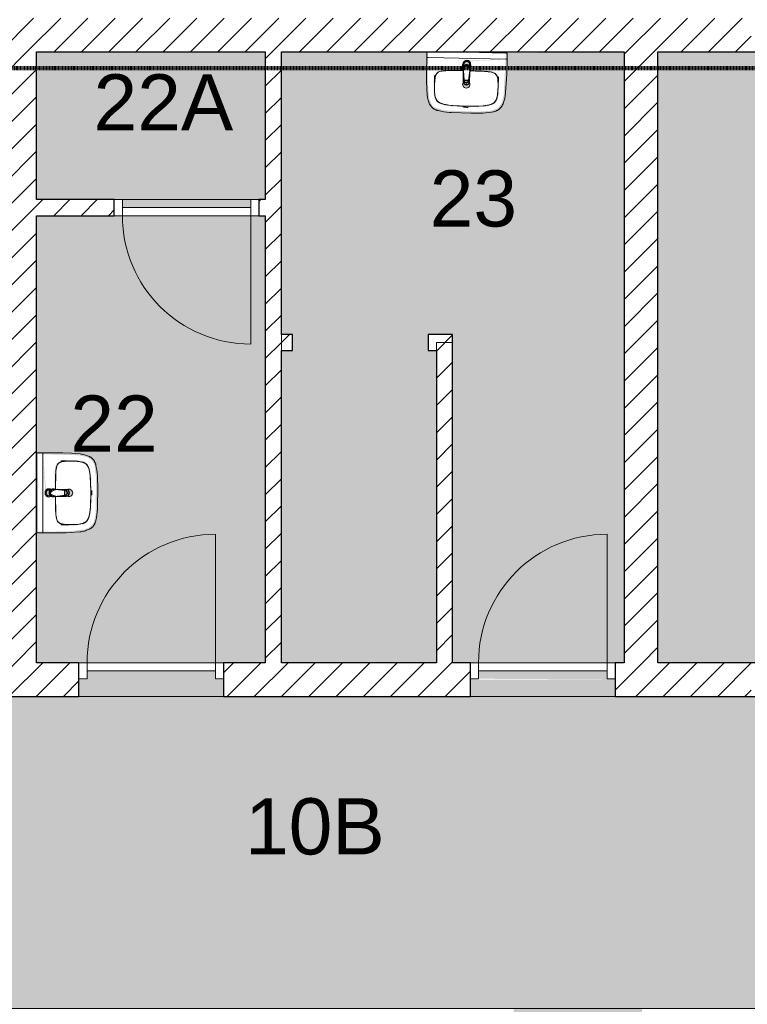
# Model space of a CAD drawing. Header units: millimetres. Extents: x 16156 to 109545, y -1019 to 113498.
# Tile 11 of 50: x 40079 to 44609, y 53198 to 59332. Entities that reach past the tile are written whole.
import ezdxf

# ---------------------------------------------------------------- set-up
doc = ezdxf.new("R2010")
doc.units = ezdxf.units.MM
doc.linetypes.add('Afbreeklijn', pattern=[9, 5, -2, 0, -2])
for name, color, linetype, lineweight in [('A--A2__Ruwbouw', 8, 'Continuous', 15), ('A--AR9__AlgVoorz', 1, 'Continuous', 9), ('A--L$01A__Algemeen', 7, 'Continuous', 9), ('A--L22__Binnenwanden', 2, 'Continuous', 9), ('A--L3__Afbouw', 2, 'Continuous', 9), ('A--L74__VasteSanitaireVoorz', 1, 'Continuous', 9), ('A--LD30__DetailPenMiddel', 3, 'Continuous', 9), ('A--LR9__AlgVoorz', 7, 'Continuous', 9), ('A--TR9__AlgVoorz', 1, 'Continuous', 13)]:
    doc.layers.add(name, color=color, linetype=linetype, lineweight=lineweight)
doc.styles.add('Arial', font='arial.ttf', dxfattribs={"height": 350})
pattern_1 = [(45, (0, 0), (-84.85281, 84.85281), [])]

# ---------------------------------------------------------------- blocks, each defined once
blk = doc.blocks.new('32_DO_WB_vo deur enkel2 - vo 2-2241153-DO-Begane grond - Nieuwe situatie - Brandcompartimentering')
at = {"layer": 'A--L$01A__Algemeen'}
blk.add_line((520, 105), (520, 905), dxfattribs=at)
blk.add_arc((520, 105), 800, 90, 180, dxfattribs=at)
at = {"layer": 'A--L3__Afbouw'}
for p, q in [((-280, 105), (-330, 105)), ((-330, 105), (-330, 5)), ((520, 105), (-280, 105)), ((-280, 105), (-280, 55)), ((-280, 5), (-280, 105)), ((520, 55), (520, 105)), ((570, 105), (520, 105)), ((520, 105), (520, 5)), ((570, 5), (570, 105)), ((-330, 5), (-280, 5)), ((-280, 55), (520, 55)), ((520, 5), (570, 5))]:
    blk.add_line(p, q, dxfattribs=at)
blk = doc.blocks.new('32_DO_WB_vo deur enkel2 - vo 2-V4-DO-Begane grond - Nieuwe situatie - Brandcompartimentering')
at = {"layer": 'A--L$01A__Algemeen'}
blk.add_line((520, 105), (520, 905), dxfattribs=at)
blk.add_arc((520, 105), 800, 90, 180, dxfattribs=at)
at = {"layer": 'A--L3__Afbouw'}
for p, q in [((-280, 105), (-330, 105)), ((-330, 105), (-330, 5)), ((520, 105), (-280, 105)), ((-280, 105), (-280, 55)), ((-280, 5), (-280, 105)), ((520, 55), (520, 105)), ((570, 105), (520, 105)), ((520, 105), (520, 5)), ((570, 5), (570, 105)), ((-330, 5), (-280, 5)), ((-280, 55), (520, 55)), ((520, 5), (570, 5))]:
    blk.add_line(p, q, dxfattribs=at)
blk = doc.blocks.new('32_DO_WB_vo deur enkel2 - vo 2-V2-DO-Begane grond - Nieuwe situatie - Brandcompartimentering')
at = {"layer": 'A--L$01A__Algemeen'}
blk.add_line((520, -50), (520, -850), dxfattribs=at)
blk.add_arc((520, -50), 800, 180, 270, dxfattribs=at)
at = {"layer": 'A--L3__Afbouw'}
for p, q in [((-330, -50), (-330, 50)), ((-330, 50), (-280, 50)), ((-280, 50), (-280, -50)), ((-280, 0), (520, 0)), ((-280, -50), (-280, 0)), ((520, -50), (520, 50)), ((520, 50), (570, 50)), ((520, 0), (520, -50)), ((570, 50), (570, -50)), ((-280, -50), (-330, -50)), ((520, -50), (-280, -50)), ((570, -50), (520, -50))]:
    blk.add_line(p, q, dxfattribs=at)
blk = doc.blocks.new('74_PF_wastafel 50x38_sphinx300_un - 74_PF_wastafel 50x38_sphinx300_un-V13-DO-Begane grond - Nieuwe situatie - Brandcompartimentering')
at = {"layer": 'A--L74__VasteSanitaireVoorz'}
for p, q in [((242.8, 0), (247.2, 0)), ((247.2, 0), (250, 0)), ((-250, 0), (-250, -37.5)), ((-242, 0), (-250, 0)), ((-250, 0), (-247.2, 0)), ((-250, -37.5), (-250, -129)), ((-250, -37.5), (-241, -37.5)), ((-250, -37.5), (-242, -37.5)), ((-247.2, 0), (-242.8, 0)), ((242, 0), (-242, 0)), ((-242, -37.5), (242, -37.5)), ((250, 0), (242, 0)), ((242, -37.5), (250, -37.5)), ((250, -37.5), (250, 0)), ((250, -129), (250, -37.5)), ((-124.1, -117.2), (-20.7, -115.6)), ((21.7, -115.1), (124.1, -117.2))]:
    blk.add_line(p, q, dxfattribs=at)
at = {"layer": 'A--L74__VasteSanitaireVoorz', "lineweight": 25}
for p, q in [((-21, -99.7), (-23.8, -77.6)), ((-23, -98.5), (-23, -107.4)), ((-23, -98.5), (-21.6, -106)), ((-20, -98.6), (-23, -98.5)), ((-21.8, -114.8), (-15.5, -173.4)), ((-20.7, -113.1), (-21, -99.6)), ((-20.8, -101.2), (-20.6, -113)), ((15.5, -173.4), (21.8, -114.8)), ((23, -98.5), (20, -98.6)), ((21, -99.6), (20.6, -114.9)), ((20.6, -114.9), (20.8, -101.2)), ((23.8, -77.6), (21, -99.7)), ((23, -107.4), (23, -98.5)), ((-20.5, -126.4), (-19.8, -183.7)), ((-15.3, -173.4), (0, -173.4)), ((-15.2, -173.4), (15.2, -173.4)), ((0, -173.4), (15.3, -173.4)), ((19.7, -183.7), (20.4, -126.7))]:
    blk.add_line(p, q, dxfattribs=at)
at = {"layer": 'A--L74__VasteSanitaireVoorz', "flags": 128}
for points in [[(250, -37.5), (249.7, -37.5), (248.8, -37.5), (247.4, -37.5), (245.5, -37.5), (243.3, -37.5), (241, -37.5)], [(-167.2, -123.7), (-159.8, -121.9), (-152.4, -120.3), (-145, -119.1), (-137.5, -118.1), (-129.9, -117.5), (-124.1, -117.2)], [(124.1, -117.2), (131.7, -117.6), (139.2, -118.3), (146.7, -119.4), (154.2, -120.7), (161.6, -122.3), (167.2, -123.7)], [(-250, -129), (-248.9, -182.6), (-245.7, -236.1), (-242.7, -269.1)], [(-197.2, -187.1), (-196.5, -177.3), (-195.4, -167.6), (-193.9, -157.9), (-193, -153.2)], [(-193, -153.2), (-192.7, -151.6), (-192.3, -150.1), (-191.8, -148.6), (-191.3, -147.1), (-190.7, -145.6), (-190.1, -144.1), (-189.4, -142.7), (-188.6, -141.3), (-187.8, -139.9), (-187, -138.6), (-186.1, -137.3), (-185.1, -136), (-184.1, -134.8), (-183, -133.6), (-181.9, -132.5), (-180.8, -131.4), (-179.6, -130.3), (-178.3, -129.3), (-177.1, -128.5)], [(177.1, -128.5), (178.4, -129.4), (179.6, -130.4), (180.8, -131.5), (182, -132.6), (183.1, -133.7), (184.2, -134.9), (185.2, -136.1), (186.1, -137.4), (187, -138.7), (187.9, -140), (188.7, -141.4), (189.4, -142.8), (190.1, -144.2), (190.8, -145.7), (191.3, -147.2), (191.9, -148.7), (192.3, -150.2), (192.7, -151.8), (193, -153.2)], [(193, -153.2), (194.7, -162.8), (196, -172.5), (196.9, -182.3), (197.2, -187.1)], [(242.7, -269.1), (247.2, -215.7), (249.6, -162.1), (250, -129)], [(-197.2, -242.1), (-197.9, -221.1), (-197.7, -200.1), (-197.2, -187.1)], [(-191.5, -282.5), (-193.4, -273.3), (-195, -264.1), (-196.2, -254.8), (-197, -245.4), (-197.2, -242.1)], [(197.2, -242.1), (196.5, -251.4), (195.4, -260.7), (194, -270), (192.2, -279.2), (191.5, -282.5)], [(197.2, -187.1), (197.9, -208), (197.7, -229), (197.2, -242.1)], [(-242.7, -269.1), (-241.8, -276), (-240.7, -282.8), (-239.3, -289.5), (-237.6, -296.2), (-235.7, -302.8), (-233.4, -309.4), (-231, -315.8), (-228.3, -322.2), (-225.6, -327.8)], [(-157.2, -320.6), (-159.2, -319.8), (-161.1, -319), (-163.1, -318.1), (-164.9, -317.2), (-166.8, -316.1), (-168.6, -315), (-170.3, -313.9), (-172, -312.6), (-173.7, -311.3), (-175.3, -309.9), (-176.8, -308.5), (-178.3, -307), (-179.8, -305.4), (-181.1, -303.8), (-182.4, -302.1), (-183.6, -300.4), (-184.8, -298.6), (-185.9, -296.8), (-186.9, -295), (-187.8, -293.1), (-188.7, -291.1), (-189.5, -289.2), (-190.2, -287.2), (-190.8, -285.2), (-191.3, -283.1), (-191.5, -282.5)], [(191.5, -282.5), (191, -284.5), (190.4, -286.6), (189.7, -288.6), (188.9, -290.5), (188.1, -292.5), (187.2, -294.4), (186.2, -296.2), (185.1, -298.1), (184, -299.9), (182.8, -301.6), (181.5, -303.3), (180.2, -304.9), (178.8, -306.5), (177.3, -308), (175.8, -309.5), (174.2, -310.9), (172.6, -312.2), (170.9, -313.5), (169.1, -314.7), (167.3, -315.8), (165.5, -316.9), (163.6, -317.8), (161.7, -318.8), (159.8, -319.6), (157.8, -320.3), (157.2, -320.6)], [(225.6, -327.8), (228.5, -321.6), (231.2, -315.2), (233.7, -308.8), (235.8, -302.2), (237.8, -295.6), (239.4, -288.9), (240.8, -282.1), (241.9, -275.3), (242.7, -269.1)], [(-225.6, -327.8), (-224.3, -330.3), (-222.9, -332.7), (-221.5, -335), (-219.9, -337.3), (-218.3, -339.5), (-216.5, -341.6), (-214.7, -343.7), (-212.8, -345.7), (-210.8, -347.6), (-208.8, -349.5), (-206.8, -351.1)], [(-206.8, -351.1), (-204.1, -353.1), (-201.4, -355.1), (-198.5, -356.9), (-195.6, -358.6), (-192.6, -360.2), (-189.6, -361.7), (-186.5, -363.1), (-183.3, -364.3), (-180.1, -365.4), (-176.9, -366.4), (-173.6, -367.3), (-172.1, -367.6)], [(-172.1, -367.6), (-154.6, -371.1), (-137, -373.8), (-119.3, -375.9), (-101.5, -377.2), (-90, -377.7)], [(-106.8, -331.3), (-115.2, -330.4), (-123.6, -329.1), (-131.9, -327.5), (-140.1, -325.6), (-148.3, -323.4), (-156.3, -320.8), (-157.2, -320.6)], [(106.8, -331.3), (57.9, -334.6), (8.9, -335.9), (-40, -335.3), (-89, -332.7), (-106.8, -331.3)], [(90, -377.7), (107.8, -376.8), (125.6, -375.2), (143.2, -372.9), (160.8, -369.9), (172.1, -367.6)], [(157.2, -320.6), (149.1, -323.2), (141, -325.4), (132.8, -327.4), (124.5, -329), (116.1, -330.2), (107.7, -331.2), (106.8, -331.3)], [(172.1, -367.6), (175.4, -366.8), (178.6, -365.9), (181.9, -364.8), (185, -363.7), (188.2, -362.4), (191.2, -360.9), (194.2, -359.4), (197.2, -357.7), (200.1, -355.9), (202.9, -354), (205.6, -352), (206.8, -351.1)], [(206.8, -351.1), (209, -349.3), (211, -347.5), (213, -345.5), (214.9, -343.5), (216.7, -341.5), (218.4, -339.3), (220, -337.1), (221.6, -334.8), (223.1, -332.5), (224.4, -330.1), (225.6, -327.8)], [(-90, -377.7), (32.9, -378.8), (90, -377.7)]]:
    blk.add_lwpolyline(points, dxfattribs=at)
at = {"layer": 'A--L74__VasteSanitaireVoorz', "lineweight": 25, "flags": 128}
for points in [[(-21.7, -114.9), (-18.5, -144.2), (-15.2, -173.4)], [(-19.6, -103.8), (-19.3, -104.6), (-19, -105.3), (-18.6, -106.1)], [(15.2, -173.4), (18.5, -144.2), (21.7, -114.9)], [(17.5, -112.5), (21.6, -106), (23, -98.5)], [(17.7, -107.9), (18.1, -107.2), (18.5, -106.4), (18.8, -105.7), (19.1, -104.9), (19.4, -104.1), (19.6, -103.8)], [(-15.5, -173.4), (-15.5, -174.1), (-15.5, -174.7), (-15.4, -175.3), (-15.3, -175.9), (-15.2, -176.5), (-15.1, -177.1), (-14.9, -177.7), (-14.8, -178.3), (-14.5, -178.9), (-14.3, -179.5), (-14.1, -180.1), (-13.8, -180.6), (-13.5, -181.2), (-13.2, -181.7), (-12.8, -182.2), (-12.5, -182.7), (-12.1, -183.2), (-11.7, -183.7), (-11.3, -184.1), (-10.8, -184.6), (-10.4, -185), (-9.9, -185.4), (-9.4, -185.8), (-8.9, -186.2), (-8.4, -186.5), (-7.9, -186.8), (-7.3, -187.1), (-6.8, -187.4), (-6.2, -187.7), (-5.6, -187.9), (-5, -188.1), (-4.5, -188.3), (-3.9, -188.5), (-3.3, -188.6), (-2.6, -188.8), (-2, -188.8), (-1.4, -188.9), (-0.8, -189), (-0.2, -189), (0.5, -189), (1.1, -188.9), (1.7, -188.9), (2.3, -188.8), (2.9, -188.7), (3.5, -188.6), (4.1, -188.4), (4.7, -188.2), (5.3, -188), (5.9, -187.8), (6.5, -187.6), (7, -187.3), (7.6, -187), (8.1, -186.7), (8.6, -186.4), (9.1, -186), (9.6, -185.6), (10.1, -185.2), (10.6, -184.8), (11, -184.4), (11.5, -183.9), (11.9, -183.5), (12.3, -183), (12.6, -182.5), (13, -182), (13.3, -181.4), (13.6, -180.9), (13.9, -180.4), (14.2, -179.8), (14.4, -179.2), (14.6, -178.6), (14.8, -178.1), (15, -177.5), (15.2, -176.9), (15.3, -176.2), (15.4, -175.6), (15.5, -175), (15.5, -174.4), (15.5, -173.8), (15.5, -173.4)]]:
    blk.add_lwpolyline(points, dxfattribs=at)
at = {"layer": 'A--L74__VasteSanitaireVoorz', "lineweight": 25}
for start, end in [(0, 180), (180, 243.63718), (288, 0)]:
    blk.add_arc((0, -74.6), 24, start, end, dxfattribs=at)
at = {"layer": 'A--L74__VasteSanitaireVoorz'}
for centre, radius, start, end in [((0, -75), 17.5, 0, 180), ((0, -75), 17.5, 75, 105), ((-117.5, -306.2), 189.1, 92.01283, 105.2254), ((0, -3649.7), 3534.7, 90.34124, 92.01283), ((0, -75), 17.5, 180, 240), ((0, -75), 17.5, 285, 0), ((0, -75), 17.5, 285, 300), ((0, -3649.7), 3534.7, 87.98717, 89.64849), ((117.5, -306.2), 189.1, 74.7746, 87.98717), ((1090.6, -129), 1290.6, 180.891, 183), ((47.1, -199.9), 244.6, 169.00208, 176.99792), ((-154, -160.8), 39.8, 125.61769, 169.00208), ((-159, -153.8), 31.2, 105.2254, 125.61769), ((159, -153.8), 31.2, 54.38231, 74.7746), ((154, -160.8), 39.8, 10.99792, 54.38231), ((-47.1, -199.9), 244.6, 3.00208, 10.99792), ((-1090.6, -129), 1290.6, 357, 359.109), ((327.2, -214.6), 525.1, 176.99792, 183.00208), ((36.8, -229.8), 234.3, 183.00208, 192.99792), ((0, -200), 23, 150, 180), ((0, -200), 23, 180, 0), ((0, -200), 23, 360, 30), ((-36.8, -229.8), 234.3, 347.00208, 356.99792), ((-327.2, -214.6), 525.1, 356.99792, 3.00208), ((-140, -270.6), 52.8, 192.99792, 251.00208), ((-71, -251.1), 122.6, 198.24592, 206.41692), ((-163.9, -297.2), 18.9, 206.41692, 231.42615), ((140, -270.6), 52.8, 288.99792, 347.00208), ((163.9, -297.2), 18.9, 308.57385, 333.58308), ((71, -251.1), 122.6, 333.58308, 341.75408), ((-88.4, -120.6), 211.5, 251.00208, 264.99792), ((0, 889), 1224.9, 264.99792, 275.00208), ((0, 2695.4), 3038.4, 269.72194, 270.27806), ((88.4, -120.6), 211.5, 275.00208, 288.99792)]:
    blk.add_arc(centre, radius, start, end, dxfattribs=at)
at = {"layer": 'A--L74__VasteSanitaireVoorz', "lineweight": 25}
for centre, major_axis, ratio, start_param, end_param in [((0, -97.9), (20.5, 0), 0.967332, 1.570796, 3.665191), ((0, -99.6), (20.1, 0), 0.870402, 1.570796, 3.08442), ((0, -98.5), (20, 0), 0.97026, 3.144451, 3.592433), ((0, -97.9), (20.5, 0), 0.967332, 5.759587, 7.853982), ((0, -99.6), (20.1, 0), 0.870402, 0.057173, 1.570796), ((0, -98.5), (20, 0), 0.97026, 5.832345, 6.280327), ((0, -183.7), (19.7, 0), 0.967332, 3.141593, 6.283185), ((0, -186.6), (11.5, 0), 0.973197, 4.45059, 4.974188)]:
    blk.add_ellipse(centre, major_axis=major_axis, ratio=ratio, start_param=start_param, end_param=end_param, dxfattribs=at)
for points, knots in [([(23, -98.5), (23, -95.5), (21.9, -91.3), (18.8, -86.9), (16.7, -84.7), (14.8, -83.2), (12.8, -81.9), (10, -80.4), (5.9, -79.1), (1.9, -78.5), (-1.5, -78.6), (-4.5, -78.9), (-7.9, -79.7), (-11.6, -81.1), (-14.8, -83.2), (-17.7, -85.6), (-20, -88.5), (-21.7, -91.7), (-22.7, -95), (-23, -97.3), (-23, -98.5)], [-1, -1, -1, -1, -0.861111, -0.791667, -0.756944, -0.722222, -0.6875, -0.652778, -0.583333, -0.513889, -0.479167, -0.444444, -0.388889, -0.333333, -0.277778, -0.222222, -0.166667, -0.111111, -0.055556, 0, 0, 0, 0]), ([(-23, -107.4), (-23, -104), (-21.9, -99.2), (-18.8, -94), (-16.6, -91.6), (-14.8, -89.9), (-12.8, -88.3), (-9.9, -86.7), (-5.9, -85.2), (-1.9, -84.5), (1.5, -84.6), (4.5, -84.9), (7.9, -85.8), (11.5, -87.5), (14.8, -89.8), (17.7, -92.6), (20, -95.9), (21.7, -99.6), (22.7, -103.3), (23, -106), (23, -107.4)], [-1, -1, -1, -1, -0.861111, -0.791667, -0.756944, -0.722222, -0.6875, -0.652778, -0.583333, -0.513889, -0.479167, -0.444444, -0.388889, -0.333333, -0.277778, -0.222222, -0.166667, -0.111111, -0.055556, 0, 0, 0, 0]), ([(-21.2, -97.3), (-21.1, -94.2), (-20.1, -90), (-17.2, -85.6), (-15.2, -83.5), (-13.5, -82), (-11.6, -80.7), (-9, -79.3), (-5.4, -78), (-1.7, -77.4), (1.4, -77.5), (4.1, -77.7), (7.2, -78.5), (10.5, -80), (13.5, -81.9), (16.1, -84.3), (18.3, -87.2), (19.9, -90.4), (20.9, -93.7), (21.1, -96), (21.2, -97.3)], [-1, -1, -1, -1, -0.861111, -0.791667, -0.756944, -0.722222, -0.6875, -0.652778, -0.583333, -0.513889, -0.479167, -0.444444, -0.388889, -0.333333, -0.277778, -0.222222, -0.166667, -0.111111, -0.055556, 0, 0, 0, 0]), ([(-18.6, -103.3), (-18.7, -103.1), (-19.1, -102.7), (-19.5, -102.1), (-19.8, -101.5), (-20.1, -101), (-20.4, -100.5), (-20.6, -100), (-20.8, -99.6), (-20.9, -99.5)], [0.7142857, 0.7142857, 0.7142857, 0.7142857, 0.75, 0.7857143, 0.8214286, 0.8571429, 0.8928571, 0.9285714, 1, 1, 1, 1]), ([(20.8, -99.5), (20.8, -99.7), (20.6, -100), (20.4, -100.5), (20.1, -101), (19.8, -101.5), (19.5, -102.1), (19.1, -102.7), (18.8, -103.1), (18.5, -103.5), (18.1, -104), (17.4, -104.7), (16.7, -105.3), (16.3, -105.7)], [0, 0, 0, 0, 0.0714286, 0.1071429, 0.1428571, 0.1785714, 0.2142857, 0.25, 0.2678571, 0.2857143, 0.3214286, 0.3571429, 0.4285714, 0.4285714, 0.4285714, 0.4285714]), ([(15.3, -173.4), (15.3, -175.8), (14.6, -179), (12.6, -182.5), (11.1, -184.1), (9.9, -185.3), (8.5, -186.3), (6.7, -187.5), (4, -188.5), (0.7, -189), (-2.5, -188.8), (-5.3, -188), (-7.7, -186.9), (-9.9, -185.3), (-11.8, -183.4), (-13.4, -181.2), (-14.5, -178.7), (-15.1, -176.2), (-15.3, -174.4), (-15.3, -173.4)], [-1, -1, -1, -1, -0.861111, -0.791667, -0.756944, -0.722222, -0.6875, -0.652778, -0.583333, -0.513889, -0.444444, -0.388889, -0.333333, -0.277778, -0.222222, -0.166667, -0.111111, -0.055556, 0, 0, 0, 0])]:
    blk.add_open_spline(points, degree=3, knots=knots, dxfattribs=at)
for points in [[(-21.7, -114.9), (-22.2, -113.7), (-22.8, -111.2), (-23, -108.7), (-23, -107.4)], [(-20.8, -101.2), (-20.9, -100.5), (-21.1, -99.2), (-21.2, -97.9), (-21.2, -97.3)], [(-20.9, -99.5), (-21, -99.3), (-21, -99.4), (-20.9, -100.4), (-20.8, -101.2)], [(21.2, -97.3), (21.2, -97.9), (21.1, -99.2), (20.9, -100.5), (20.8, -101.2)], [(20.8, -101.2), (20.9, -100.5), (21, -99.5), (21, -99.3), (20.8, -99.5)], [(23, -107.4), (23, -108.7), (22.8, -111.2), (22.2, -113.7), (21.7, -114.9)]]:
    blk.add_open_spline(points, degree=3, dxfattribs=at)
at = {"layer": 'A--L74__VasteSanitaireVoorz'}
for points in [[(76, -115.8), (76, -115.8), (75.5, -115.8), (73.6, -115.8), (70.6, -115.7), (66.9, -115.6), (63.1, -115.6), (59.4, -115.5), (56.4, -115.5), (54.5, -115.4), (54, -115.4), (54, -115.4)], [(54, -115.4), (54, -115.4), (54.5, -115.4), (56.4, -115.5), (59.4, -115.5), (63.1, -115.6), (66.9, -115.6), (70.6, -115.7), (73.6, -115.8), (75.5, -115.8), (76, -115.8), (76, -115.8)]]:
    blk.add_open_spline(points, degree=3, dxfattribs=at)
blk = doc.blocks.new('74_PF_wastafel 50x38_sphinx300_un - 74_PF_wastafel 50x38_sphinx300_un-V14-DO-Begane grond - Nieuwe situatie - Brandcompartimentering')
at = {"layer": 'A--L74__VasteSanitaireVoorz'}
for p, q in [((242.8, 0), (247.2, 0)), ((247.2, 0), (250, 0)), ((250, -37.5), (250, 0)), ((-250, -3.6), (-250, -37.5)), ((-250, -37.5), (-250, -129)), ((-250, -37.5), (-241, -37.5)), ((-250, -37.5), (-242, -37.5)), ((-242, -37.5), (242, -37.5)), ((242, 0), (-89.2, 0)), ((250, 0), (242, 0)), ((242, -37.5), (250, -37.5)), ((250, -129), (250, -37.5)), ((-124.1, -117.2), (-20.7, -115.6)), ((21.7, -115.1), (124.1, -117.2))]:
    blk.add_line(p, q, dxfattribs=at)
at = {"layer": 'A--L74__VasteSanitaireVoorz', "lineweight": 25}
for p, q in [((-21, -99.7), (-23.8, -77.6)), ((-23, -98.5), (-23, -107.4)), ((-23, -98.5), (-21.6, -106)), ((-20, -98.6), (-23, -98.5)), ((-21.8, -114.8), (-15.5, -173.4)), ((-20.7, -113.1), (-21, -99.6)), ((-20.8, -101.2), (-20.6, -113)), ((15.5, -173.4), (21.8, -114.8)), ((23, -98.5), (20, -98.6)), ((21, -99.6), (20.6, -114.9)), ((20.6, -114.9), (20.8, -101.2)), ((23.8, -77.6), (21, -99.7)), ((23, -107.4), (23, -98.5)), ((-20.5, -126.4), (-19.8, -183.7)), ((-15.3, -173.4), (0, -173.4)), ((-15.2, -173.4), (15.2, -173.4)), ((0, -173.4), (15.3, -173.4)), ((19.7, -183.7), (20.4, -126.7))]:
    blk.add_line(p, q, dxfattribs=at)
at = {"layer": 'A--L74__VasteSanitaireVoorz', "flags": 128}
for points in [[(250, -37.5), (249.7, -37.5), (248.8, -37.5), (247.4, -37.5), (245.5, -37.5), (243.3, -37.5)], [(-167.2, -123.7), (-159.8, -121.9), (-152.4, -120.3), (-145, -119.1), (-137.5, -118.1), (-129.9, -117.5), (-124.1, -117.2)], [(124.1, -117.2), (131.7, -117.6), (139.2, -118.3), (146.7, -119.4), (154.2, -120.7), (161.6, -122.3), (167.2, -123.7)], [(-250, -129), (-248.9, -182.6), (-245.7, -236.1), (-242.7, -269.1)], [(-197.2, -187.1), (-196.5, -177.3), (-195.4, -167.6), (-193.9, -157.9), (-193, -153.2)], [(-193, -153.2), (-192.7, -151.6), (-192.3, -150.1), (-191.8, -148.6), (-191.3, -147.1), (-190.7, -145.6), (-190.1, -144.1), (-189.4, -142.7), (-188.6, -141.3), (-187.8, -139.9), (-187, -138.6), (-186.1, -137.3), (-185.1, -136), (-184.1, -134.8), (-183, -133.6), (-181.9, -132.5), (-180.8, -131.4), (-179.6, -130.3), (-178.3, -129.3), (-177.1, -128.5)], [(177.1, -128.5), (178.4, -129.4), (179.6, -130.4), (180.8, -131.5), (182, -132.6), (183.1, -133.7), (184.2, -134.9), (185.2, -136.1), (186.1, -137.4), (187, -138.7), (187.9, -140), (188.7, -141.4), (189.4, -142.8), (190.1, -144.2), (190.8, -145.7), (191.3, -147.2), (191.9, -148.7), (192.3, -150.2), (192.7, -151.8), (193, -153.2)], [(193, -153.2), (194.7, -162.8), (196, -172.5), (196.9, -182.3), (197.2, -187.1)], [(242.7, -269.1), (247.2, -215.7), (249.6, -162.1), (250, -129)], [(-197.2, -242.1), (-197.9, -221.1), (-197.7, -200.1), (-197.2, -187.1)], [(-191.5, -282.5), (-193.4, -273.3), (-195, -264.1), (-196.2, -254.8), (-197, -245.4), (-197.2, -242.1)], [(197.2, -242.1), (196.5, -251.4), (195.4, -260.7), (194, -270), (192.2, -279.2), (191.5, -282.5)], [(197.2, -187.1), (197.9, -208), (197.7, -229), (197.2, -242.1)], [(-242.7, -269.1), (-241.8, -276), (-240.7, -282.8), (-239.3, -289.5), (-237.6, -296.2), (-235.7, -302.8), (-233.4, -309.4), (-231, -315.8), (-228.3, -322.2), (-225.6, -327.8)], [(-157.2, -320.6), (-159.2, -319.8), (-161.1, -319), (-163.1, -318.1), (-164.9, -317.2), (-166.8, -316.1), (-168.6, -315), (-170.3, -313.9), (-172, -312.6), (-173.7, -311.3), (-175.3, -309.9), (-176.8, -308.5), (-178.3, -307), (-179.8, -305.4), (-181.1, -303.8), (-182.4, -302.1), (-183.6, -300.4), (-184.8, -298.6), (-185.9, -296.8), (-186.9, -295), (-187.8, -293.1), (-188.7, -291.1), (-189.5, -289.2), (-190.2, -287.2), (-190.8, -285.2), (-191.3, -283.1), (-191.5, -282.5)], [(191.5, -282.5), (191, -284.5), (190.4, -286.6), (189.7, -288.6), (188.9, -290.5), (188.1, -292.5), (187.2, -294.4), (186.2, -296.2), (185.1, -298.1), (184, -299.9), (182.8, -301.6), (181.5, -303.3), (180.2, -304.9), (178.8, -306.5), (177.3, -308), (175.8, -309.5), (174.2, -310.9), (172.6, -312.2), (170.9, -313.5), (169.1, -314.7), (167.3, -315.8), (165.5, -316.9), (163.6, -317.8), (161.7, -318.8), (159.8, -319.6), (157.8, -320.3), (157.2, -320.6)], [(225.6, -327.8), (228.5, -321.6), (231.2, -315.2), (233.7, -308.8), (235.8, -302.2), (237.8, -295.6), (239.4, -288.9), (240.8, -282.1), (241.9, -275.3), (242.7, -269.1)], [(-225.6, -327.8), (-224.3, -330.3), (-222.9, -332.7), (-221.5, -335), (-219.9, -337.3), (-218.3, -339.5), (-216.5, -341.6), (-214.7, -343.7), (-212.8, -345.7), (-210.8, -347.6), (-208.8, -349.5), (-206.8, -351.1)], [(-206.8, -351.1), (-204.1, -353.1), (-201.4, -355.1), (-198.5, -356.9), (-195.6, -358.6), (-192.6, -360.2), (-189.6, -361.7), (-186.5, -363.1), (-183.3, -364.3), (-180.1, -365.4), (-176.9, -366.4), (-173.6, -367.3), (-172.1, -367.6)], [(-172.1, -367.6), (-154.6, -371.1), (-137, -373.8), (-119.3, -375.9), (-101.5, -377.2), (-90, -377.7)], [(-106.8, -331.3), (-115.2, -330.4), (-123.6, -329.1), (-131.9, -327.5), (-140.1, -325.6), (-148.3, -323.4), (-156.3, -320.8), (-157.2, -320.6)], [(106.8, -331.3), (57.9, -334.6), (8.9, -335.9), (-40, -335.3), (-89, -332.7), (-106.8, -331.3)], [(90, -377.7), (107.8, -376.8), (125.6, -375.2), (143.2, -372.9), (160.8, -369.9), (172.1, -367.6)], [(157.2, -320.6), (149.1, -323.2), (141, -325.4), (132.8, -327.4), (124.5, -329), (116.1, -330.2), (107.7, -331.2), (106.8, -331.3)], [(172.1, -367.6), (175.4, -366.8), (178.6, -365.9), (181.9, -364.8), (185, -363.7), (188.2, -362.4), (191.2, -360.9), (194.2, -359.4), (197.2, -357.7), (200.1, -355.9), (202.9, -354), (205.6, -352), (206.8, -351.1)], [(206.8, -351.1), (209, -349.3), (211, -347.5), (213, -345.5), (214.9, -343.5), (216.7, -341.5), (218.4, -339.3), (220, -337.1), (221.6, -334.8), (223.1, -332.5), (224.4, -330.1), (225.6, -327.8)], [(-90, -377.7), (32.9, -378.8), (90, -377.7)]]:
    blk.add_lwpolyline(points, dxfattribs=at)
at = {"layer": 'A--L74__VasteSanitaireVoorz', "lineweight": 25, "flags": 128}
for points in [[(-21.7, -114.9), (-18.5, -144.2), (-15.2, -173.4)], [(-19.6, -103.8), (-19.3, -104.6), (-19, -105.3), (-18.6, -106.1)], [(15.2, -173.4), (18.5, -144.2), (21.7, -114.9)], [(17.5, -112.5), (21.6, -106), (23, -98.5)], [(17.7, -107.9), (18.1, -107.2), (18.5, -106.4), (18.8, -105.7), (19.1, -104.9), (19.4, -104.1), (19.6, -103.8)], [(-15.5, -173.4), (-15.5, -174.1), (-15.5, -174.7), (-15.4, -175.3), (-15.3, -175.9), (-15.2, -176.5), (-15.1, -177.1), (-14.9, -177.7), (-14.8, -178.3), (-14.5, -178.9), (-14.3, -179.5), (-14.1, -180.1), (-13.8, -180.6), (-13.5, -181.2), (-13.2, -181.7), (-12.8, -182.2), (-12.5, -182.7), (-12.1, -183.2), (-11.7, -183.7), (-11.3, -184.1), (-10.8, -184.6), (-10.4, -185), (-9.9, -185.4), (-9.4, -185.8), (-8.9, -186.2), (-8.4, -186.5), (-7.9, -186.8), (-7.3, -187.1), (-6.8, -187.4), (-6.2, -187.7), (-5.6, -187.9), (-5, -188.1), (-4.5, -188.3), (-3.9, -188.5), (-3.3, -188.6), (-2.6, -188.8), (-2, -188.8), (-1.4, -188.9), (-0.8, -189), (-0.2, -189), (0.5, -189), (1.1, -188.9), (1.7, -188.9), (2.3, -188.8), (2.9, -188.7), (3.5, -188.6), (4.1, -188.4), (4.7, -188.2), (5.3, -188), (5.9, -187.8), (6.5, -187.6), (7, -187.3), (7.6, -187), (8.1, -186.7), (8.6, -186.4), (9.1, -186), (9.6, -185.6), (10.1, -185.2), (10.6, -184.8), (11, -184.4), (11.5, -183.9), (11.9, -183.5), (12.3, -183), (12.6, -182.5), (13, -182), (13.3, -181.4), (13.6, -180.9), (13.9, -180.4), (14.2, -179.8), (14.4, -179.2), (14.6, -178.6), (14.8, -178.1), (15, -177.5), (15.2, -176.9), (15.3, -176.2), (15.4, -175.6), (15.5, -175), (15.5, -174.4), (15.5, -173.8), (15.5, -173.4)]]:
    blk.add_lwpolyline(points, dxfattribs=at)
at = {"layer": 'A--L74__VasteSanitaireVoorz', "lineweight": 25}
for start, end in [(0, 180), (180, 243.63718), (288, 0)]:
    blk.add_arc((0, -74.6), 24, start, end, dxfattribs=at)
at = {"layer": 'A--L74__VasteSanitaireVoorz'}
for centre, radius, start, end in [((0, -75), 17.5, 0, 180), ((0, -75), 17.5, 75, 105), ((-117.5, -306.2), 189.1, 92.01283, 105.2254), ((0, -3649.7), 3534.7, 90.34124, 92.01283), ((0, -75), 17.5, 180, 240), ((0, -75), 17.5, 285, 0), ((0, -75), 17.5, 285, 300), ((0, -3649.7), 3534.7, 87.98717, 89.64849), ((117.5, -306.2), 189.1, 74.7746, 87.98717), ((1090.6, -129), 1290.6, 180.891, 183), ((47.1, -199.9), 244.6, 169.00208, 176.99792), ((-154, -160.8), 39.8, 125.61769, 169.00208), ((-159, -153.8), 31.2, 105.2254, 125.61769), ((159, -153.8), 31.2, 54.38231, 74.7746), ((154, -160.8), 39.8, 10.99792, 54.38231), ((-47.1, -199.9), 244.6, 3.00208, 10.99792), ((-1090.6, -129), 1290.6, 357, 359.109), ((327.2, -214.6), 525.1, 176.99792, 183.00208), ((36.8, -229.8), 234.3, 183.00208, 192.99792), ((0, -200), 23, 150, 180), ((0, -200), 23, 180, 0), ((0, -200), 23, 360, 30), ((-36.8, -229.8), 234.3, 347.00208, 356.99792), ((-327.2, -214.6), 525.1, 356.99792, 3.00208), ((-140, -270.6), 52.8, 192.99792, 251.00208), ((-71, -251.1), 122.6, 198.24592, 206.41692), ((-163.9, -297.2), 18.9, 206.41692, 231.42615), ((140, -270.6), 52.8, 288.99792, 347.00208), ((163.9, -297.2), 18.9, 308.57385, 333.58308), ((71, -251.1), 122.6, 333.58308, 341.75408), ((-88.4, -120.6), 211.5, 251.00208, 264.99792), ((0, 889), 1224.9, 264.99792, 275.00208), ((0, 2695.4), 3038.4, 269.72194, 270.27806), ((88.4, -120.6), 211.5, 275.00208, 288.99792)]:
    blk.add_arc(centre, radius, start, end, dxfattribs=at)
at = {"layer": 'A--L74__VasteSanitaireVoorz', "lineweight": 25}
for centre, major_axis, ratio, start_param, end_param in [((0, -97.9), (20.5, 0), 0.967332, 1.570796, 3.665191), ((0, -99.6), (20.1, 0), 0.870402, 1.570796, 3.08442), ((0, -98.5), (20, 0), 0.97026, 3.144451, 3.592433), ((0, -97.9), (20.5, 0), 0.967332, 5.759587, 7.853982), ((0, -99.6), (20.1, 0), 0.870402, 0.057173, 1.570796), ((0, -98.5), (20, 0), 0.97026, 5.832345, 6.280327), ((0, -183.7), (19.7, 0), 0.967332, 3.141593, 6.283185), ((0, -186.6), (11.5, 0), 0.973197, 4.45059, 4.974188)]:
    blk.add_ellipse(centre, major_axis=major_axis, ratio=ratio, start_param=start_param, end_param=end_param, dxfattribs=at)
for points, knots in [([(23, -98.5), (23, -95.5), (21.9, -91.3), (18.8, -86.9), (16.7, -84.7), (14.8, -83.2), (12.8, -81.9), (10, -80.4), (5.9, -79.1), (1.9, -78.5), (-1.5, -78.6), (-4.5, -78.9), (-7.9, -79.7), (-11.6, -81.1), (-14.8, -83.2), (-17.7, -85.6), (-20, -88.5), (-21.7, -91.7), (-22.7, -95), (-23, -97.3), (-23, -98.5)], [-1, -1, -1, -1, -0.861111, -0.791667, -0.756944, -0.722222, -0.6875, -0.652778, -0.583333, -0.513889, -0.479167, -0.444444, -0.388889, -0.333333, -0.277778, -0.222222, -0.166667, -0.111111, -0.055556, 0, 0, 0, 0]), ([(-23, -107.4), (-23, -104), (-21.9, -99.2), (-18.8, -94), (-16.6, -91.6), (-14.8, -89.9), (-12.8, -88.3), (-9.9, -86.7), (-5.9, -85.2), (-1.9, -84.5), (1.5, -84.6), (4.5, -84.9), (7.9, -85.8), (11.5, -87.5), (14.8, -89.8), (17.7, -92.6), (20, -95.9), (21.7, -99.6), (22.7, -103.3), (23, -106), (23, -107.4)], [-1, -1, -1, -1, -0.861111, -0.791667, -0.756944, -0.722222, -0.6875, -0.652778, -0.583333, -0.513889, -0.479167, -0.444444, -0.388889, -0.333333, -0.277778, -0.222222, -0.166667, -0.111111, -0.055556, 0, 0, 0, 0]), ([(-21.2, -97.3), (-21.1, -94.2), (-20.1, -90), (-17.2, -85.6), (-15.2, -83.5), (-13.5, -82), (-11.6, -80.7), (-9, -79.3), (-5.4, -78), (-1.7, -77.4), (1.4, -77.5), (4.1, -77.7), (7.2, -78.5), (10.5, -80), (13.5, -81.9), (16.1, -84.3), (18.3, -87.2), (19.9, -90.4), (20.9, -93.7), (21.1, -96), (21.2, -97.3)], [-1, -1, -1, -1, -0.861111, -0.791667, -0.756944, -0.722222, -0.6875, -0.652778, -0.583333, -0.513889, -0.479167, -0.444444, -0.388889, -0.333333, -0.277778, -0.222222, -0.166667, -0.111111, -0.055556, 0, 0, 0, 0]), ([(-18.6, -103.3), (-18.7, -103.1), (-19.1, -102.7), (-19.5, -102.1), (-19.8, -101.5), (-20.1, -101), (-20.4, -100.5), (-20.6, -100), (-20.8, -99.6), (-20.9, -99.5)], [0.7142857, 0.7142857, 0.7142857, 0.7142857, 0.75, 0.7857143, 0.8214286, 0.8571429, 0.8928571, 0.9285714, 1, 1, 1, 1]), ([(20.8, -99.5), (20.8, -99.7), (20.6, -100), (20.4, -100.5), (20.1, -101), (19.8, -101.5), (19.5, -102.1), (19.1, -102.7), (18.8, -103.1), (18.5, -103.5), (18.1, -104), (17.4, -104.7), (16.7, -105.3), (16.3, -105.7)], [0, 0, 0, 0, 0.0714286, 0.1071429, 0.1428571, 0.1785714, 0.2142857, 0.25, 0.2678571, 0.2857143, 0.3214286, 0.3571429, 0.4285714, 0.4285714, 0.4285714, 0.4285714]), ([(15.3, -173.4), (15.3, -175.8), (14.6, -179), (12.6, -182.5), (11.1, -184.1), (9.9, -185.3), (8.5, -186.3), (6.7, -187.5), (4, -188.5), (0.7, -189), (-2.5, -188.8), (-5.3, -188), (-7.7, -186.9), (-9.9, -185.3), (-11.8, -183.4), (-13.4, -181.2), (-14.5, -178.7), (-15.1, -176.2), (-15.3, -174.4), (-15.3, -173.4)], [-1, -1, -1, -1, -0.861111, -0.791667, -0.756944, -0.722222, -0.6875, -0.652778, -0.583333, -0.513889, -0.444444, -0.388889, -0.333333, -0.277778, -0.222222, -0.166667, -0.111111, -0.055556, 0, 0, 0, 0])]:
    blk.add_open_spline(points, degree=3, knots=knots, dxfattribs=at)
for points in [[(-21.7, -114.9), (-22.2, -113.7), (-22.8, -111.2), (-23, -108.7), (-23, -107.4)], [(-20.8, -101.2), (-20.9, -100.5), (-21.1, -99.2), (-21.2, -97.9), (-21.2, -97.3)], [(-20.9, -99.5), (-21, -99.3), (-21, -99.4), (-20.9, -100.4), (-20.8, -101.2)], [(21.2, -97.3), (21.2, -97.9), (21.1, -99.2), (20.9, -100.5), (20.8, -101.2)], [(20.8, -101.2), (20.9, -100.5), (21, -99.5), (21, -99.3), (20.8, -99.5)], [(23, -107.4), (23, -108.7), (22.8, -111.2), (22.2, -113.7), (21.7, -114.9)]]:
    blk.add_open_spline(points, degree=3, dxfattribs=at)
at = {"layer": 'A--L74__VasteSanitaireVoorz'}
for points in [[(76, -115.8), (76, -115.8), (75.5, -115.8), (73.6, -115.8), (70.6, -115.7), (66.9, -115.6), (63.1, -115.6), (59.4, -115.5), (56.4, -115.5), (54.5, -115.4), (54, -115.4), (54, -115.4)], [(54, -115.4), (54, -115.4), (54.5, -115.4), (56.4, -115.5), (59.4, -115.5), (63.1, -115.6), (66.9, -115.6), (70.6, -115.7), (73.6, -115.8), (75.5, -115.8), (76, -115.8), (76, -115.8)]]:
    blk.add_open_spline(points, degree=3, dxfattribs=at)

msp = doc.modelspace()

# ---------------------------------------------------------------- hatches: boundary and pattern name
at = {"layer": 'A--A2__Ruwbouw', "lineweight": 9}
h = msp.add_hatch(dxfattribs=at)
h.set_pattern_fill('FP_1', color=256, angle=45, style=0, pattern_type=2)
h.set_pattern_definition([(45, (0, 0), (-84.85281, 84.85281), [])])
h.paths.add_polyline_path([(42307.5, 59131.4), (44634.3, 59131.4), (44634.3, 59341.4), (37219.3, 59341.4), (37219.3, 59131.4), (41708.3, 59131.4)])
h = msp.add_hatch(dxfattribs=at)
h.set_pattern_fill('FP_1', color=256, angle=45, style=0, pattern_type=2)
h.set_pattern_definition(pattern_1)
h.paths.add_polyline_path([(40184.3, 55326.4), (40184.3, 59131.4), (39974.3, 59131.4), (39974.3, 55326.4)])
h = msp.add_hatch(dxfattribs=at)
h.set_pattern_fill('FP_1', color=256, angle=45, style=0, pattern_type=2)
h.set_pattern_definition(pattern_1)
h.paths.add_polyline_path([(41608.3, 55326.4), (41708.3, 55326.4), (41708.3, 59131.4), (41608.3, 59131.4), (41608.3, 55497.8)])
h = msp.add_hatch(dxfattribs=at)
h.set_pattern_fill('FP_1', color=256, angle=45, style=0, pattern_type=2)
h.set_pattern_definition(pattern_1)
h.paths.add_polyline_path([(44053.3, 55326.4), (44053.3, 59131.4), (43843.3, 59131.4), (43843.3, 55326.4)])
h = msp.add_hatch(dxfattribs=at)
h.set_pattern_fill('FP_1', color=256, angle=45, style=0, pattern_type=2)
h.set_pattern_definition(pattern_1)
h.paths.add_polyline_path([(41597.4, 58111.4), (41608.3, 58111.4), (41608.3, 58211.4), (41568.3, 58211.4), (41568.3, 58111.4)])
h.paths.add_polyline_path([(40184.3, 58111.4), (40668.3, 58111.4), (40668.3, 58211.4), (40184.3, 58211.4)])
h = msp.add_hatch(dxfattribs=at)
h.set_pattern_fill('FP_1', color=256, angle=45, style=0, pattern_type=2)
h.set_pattern_definition(pattern_1)
h.paths.add_polyline_path([(41708.3, 57271.4), (41778.3, 57271.4), (41778.3, 57371.4), (41708.3, 57371.4)])
h = msp.add_hatch(dxfattribs=at)
h.set_pattern_fill('FP_1', color=256, angle=45, style=0, pattern_type=2)
h.set_pattern_definition(pattern_1)
h.paths.add_polyline_path([(42673.3, 55326.4), (42773.3, 55326.4), (42773.3, 57371.4), (42673.3, 57371.4), (42673.3, 56635.1)])
h = msp.add_hatch(dxfattribs=at)
h.set_pattern_fill('FP_1', color=256, angle=45, style=0, pattern_type=2)
h.set_pattern_definition(pattern_1)
h.paths.add_polyline_path([(44053.3, 55116.4), (44634.3, 55116.4), (44634.3, 55326.4), (43785.8, 55326.4), (43785.8, 55116.4), (43843.3, 55116.4)])
h.paths.add_polyline_path([(37219.3, 55116.4), (38369.3, 55116.4), (38369.3, 55326.4), (37219.3, 55324.4)])
h.paths.add_polyline_path([(40448.3, 55116.4), (40448.3, 55326.4), (39269.3, 55326.4), (39269.3, 55116.4), (40439.5, 55116.4)])
h.paths.add_polyline_path([(42885.8, 55116.4), (42885.8, 55326.4), (41348.3, 55326.4), (41348.3, 55116.4), (42307.5, 55116.4)])
at = {"layer": 'A--AR9__AlgVoorz'}
msp.add_hatch(color=254, dxfattribs=at).paths.add_polyline_path([(40718.3, 58161.4), (41518.3, 58161.4), (41518.3, 58211.4), (41608.3, 58211.4), (41608.3, 59131.4), (40184.3, 59131.4), (40184.3, 58211.4), (40718.3, 58211.4)])
h = msp.add_hatch(color=254, dxfattribs=at)
h.paths.add_polyline_path([(43785.8, 55221.4), (43785.8, 55226.4), (43735.8, 55226.4), (43735.8, 55276.4), (42935.8, 55276.4), (42935.8, 55226.4), (43735.8, 55221.4)])
h.paths.add_polyline_path([(43104.4, 59086.6), (42837.4, 59074.7), (42850.5, 59067.1), (42845.8, 59049.8), (42857, 59042.4), (42861.8, 59040.4), (42870.8, 59035.9), (42879.6, 59058.6), (42881.9, 59072.2), (43104, 59086.6)])
h.paths.add_polyline_path([(42307.5, 55326.4), (42673.3, 55326.4), (42673.3, 57271.4), (42623.3, 57271.4), (42623.3, 57371.4), (42773.3, 57371.4), (42773.3, 55326.4), (43843.3, 55326.4), (43843.3, 59131.4), (43106.2, 59124), (43092.4, 58861.5), (43080.1, 58814.4), (43057.7, 58781), (43016.5, 58765.5), (42931.1, 58759), (42722.9, 58767.4), (42659.1, 58787.5), (42646.3, 58799.4), (42629.6, 58837.9), (42621.5, 58922.1), (42621.5, 59052.8), (42620.4, 59131.4), (41708.3, 59131.4), (41708.3, 57371.4), (41778.3, 57371.4), (41778.3, 57271.4), (41708.3, 57271.4), (41708.3, 55326.4)])
h.paths.add_polyline_path([(42856.6, 58786.1), (42990.6, 58791.7), (43038.7, 58811.6), (43053.5, 58833.1), (43060.9, 58861.5), (43064.7, 58938.2), (43053.7, 58991.1), (43036.3, 59007), (43008, 59014.5), (42881.9, 59021.2), (42985.7, 59009.5), (43030.7, 58999.5), (43053.8, 58972), (43057.2, 58909.6), (43049.4, 58842.7), (43030, 58813.6), (42989.2, 58799.1), (42963.6, 58795.9), (42774.5, 58799), (42722.9, 58805.6), (42681.7, 58826.1), (42663.2, 58871.5), (42662.9, 58946.9), (42671.2, 58984.2), (42694.4, 59009.5), (42737.5, 59015.1), (42679.8, 59011), (42661.6, 58985.2), (42655.5, 58947.4), (42656.4, 58866.6), (42670.7, 58825.4), (42686.1, 58811.3), (42725.9, 58797.2), (42774.5, 58791.5), (42856, 58786.1)])
h.paths.add_polyline_path([(42859.3, 58906.5), (42875.7, 58912.9), (42882.8, 58929), (42875.2, 58935.3), (42870.8, 58932.1), (42843.9, 58937.5), (42837.4, 58934.2), (42839.6, 58918.4), (42856.7, 58906.9)])
h = msp.add_hatch(color=254, dxfattribs=at)
h.paths.add_polyline_path([(47154.3, 55221.4), (47154.3, 55226.4), (47154.3, 55276.4), (46354.3, 55276.4), (46354.3, 55226.4), (46503.3, 55221.4)])
h.paths.add_polyline_path([(47154.3, 55326.4), (52253.3, 55326.4), (52253.3, 59131.4), (44053.3, 59131.4), (44053.3, 55326.4), (46354.3, 55326.4)])
h.paths.add_polyline_path([(52353.3, 57876.4), (52413.3, 57876.4), (52413.3, 58776.4), (52353.3, 58776.4), (52353.3, 58726.4), (52303.3, 58726.4), (52303.3, 57926.4), (52353.3, 57926.4), (52353.3, 57887.3)])
h = msp.add_hatch(color=254, dxfattribs=at)
h.paths.add_polyline_path([(41298.3, 55221.4), (41298.3, 55226.4), (41298.3, 55276.4), (40498.3, 55276.4), (40498.3, 55226.4), (40498.3, 55221.4)])
h.paths.add_polyline_path([(41298.3, 55326.4), (41608.3, 55326.4), (41608.3, 58111.4), (40184.3, 58111.4), (40184.3, 55326.4), (40498.3, 55326.4)])
h.paths.add_polyline_path([(40408, 56141.2), (40428.7, 56147.6), (40428.3, 56143.4)])
h.paths.add_polyline_path([(40223.7, 56625.4), (40241, 56350.8), (40248.9, 56372.1), (40265.8, 56367.5), (40273.6, 56379), (40275.8, 56384.4), (40283.3, 56390.9), (40256.7, 56401.3), (40243.7, 56396.8), (40227.5, 56581.6)])
h.paths.add_polyline_path([(40206, 56142.4), (40186.3, 56142.4), (40186.3, 56626.4), (40449.7, 56618.5), (40497.2, 56607), (40530.3, 56585.7), (40545.1, 56554.6), (40554.9, 56474.2), (40551.2, 56250.6), (40539.5, 56197.9), (40513.7, 56169.2), (40483, 56156.3), (40392.2, 56145.8), (40296, 56143.4), (40223.7, 56142.4)])
h.paths.add_polyline_path([(40400.8, 56179.1), (40474.8, 56187.3), (40497.2, 56199.6), (40516.3, 56233.4), (40525.8, 56294.7), (40525.8, 56474.2), (40517.5, 56531), (40500.1, 56566), (40480.1, 56579.7), (40439.5, 56588.1), (40372.9, 56589.1), (40320.3, 56577), (40305.1, 56560), (40298.1, 56531.4), (40294.1, 56404.1), (40303.5, 56508.6), (40315.2, 56556.2), (40339.5, 56577.5), (40400.8, 56582.3), (40468.7, 56575.9), (40498.3, 56557.2), (40513.7, 56516.8), (40517.5, 56491.2), (40520.7, 56350.8), (40513.7, 56252.1), (40493.6, 56208.7), (40448.6, 56189.2), (40373.3, 56187.3), (40339.5, 56191.4), (40308.6, 56223.7), (40303.5, 56260.3), (40308.8, 56202.7), (40335.7, 56184.8), (40372.9, 56179.8), (40392.2, 56179.3)])
h.paths.add_polyline_path([(40386.3, 56361.4), (40402.5, 56368.2), (40409.3, 56384.4), (40402.5, 56400.7), (40386.3, 56407.4), (40380.3, 56399.7), (40383.4, 56398.4), (40380.3, 56369.1), (40380.3, 56362.2)])
h = msp.add_hatch(color=254, dxfattribs=at)
h.paths.add_polyline_path([(32574.3, 53175.4), (32559.3, 53185.4), (32524.3, 53185.4), (32524.3, 53175.4), (32564.3, 53175.4)])
h.paths.add_polyline_path([(43154.3, 53121.4), (43954.3, 53121.4), (43954.3, 53171.4), (45603.3, 53171.4), (45603.3, 53121.4), (46403.3, 53121.4), (46403.3, 53171.4), (47353.3, 53171.4), (47353.3, 53121.4), (48153.3, 53121.4), (48153.3, 53171.4), (49163.3, 53171.4), (49163.3, 53121.4), (49963.3, 53121.4), (49963.3, 53171.4), (50264.3, 53171.4), (50264.3, 55116.4), (47204.3, 55116.4), (47204.3, 55221.4), (46304.3, 55221.4), (46304.3, 55116.4), (43785.8, 55116.4), (43785.8, 55221.4), (42885.8, 55221.4), (42885.8, 55116.4), (41348.3, 55116.4), (41348.3, 55221.4), (40448.3, 55221.4), (40448.3, 55116.4), (39269.3, 55116.4), (39269.3, 55221.4), (38369.3, 55221.4), (38369.3, 55116.4), (32574.3, 55110.4), (32574.3, 55077.4), (32564.3, 55075.4), (32564.3, 54145.4), (32564.3, 54140.4), (32559.3, 53210.4), (32574.3, 53208.4), (32580.3, 53171.4), (33399.3, 53171.4), (33399.3, 53121.4), (34199.3, 53121.4), (34199.3, 53171.4), (43154.3, 53171.4)])
h.paths.add_polyline_path([(32559.3, 55100.4), (32564.3, 55110.4), (32524.3, 55110.4), (32524.3, 55100.4)])

# ---------------------------------------------------------------- linework, layer by layer
at = {"layer": 'A--L22__Binnenwanden', "lineweight": 30}
for p, q in [((40184.3, 58211.4), (40184.3, 59131.4)), ((40184.3, 59131.4), (41608.3, 59131.4)), ((41608.3, 59131.4), (41608.3, 58211.4)), ((41708.3, 57371.4), (41708.3, 59131.4)), ((41708.3, 59131.4), (43843.3, 59131.4)), ((43843.3, 59131.4), (43843.3, 55326.4)), ((44053.3, 55326.4), (44053.3, 59131.4)), ((44053.3, 59131.4), (52253.3, 59131.4)), ((40668.3, 58211.4), (40184.3, 58211.4)), ((40668.3, 58111.4), (40668.3, 58211.4)), ((41608.3, 58211.4), (41568.3, 58211.4)), ((41568.3, 58211.4), (41568.3, 58111.4)), ((40184.3, 55326.4), (40184.3, 58111.4)), ((40184.3, 58111.4), (40668.3, 58111.4)), ((41568.3, 58111.4), (41608.3, 58111.4)), ((41608.3, 58111.4), (41608.3, 55326.4)), ((41778.3, 57371.4), (41708.3, 57371.4)), ((41778.3, 57271.4), (41778.3, 57371.4)), ((42773.3, 57371.4), (42623.3, 57371.4)), ((42623.3, 57371.4), (42623.3, 57271.4)), ((42773.3, 55326.4), (42773.3, 57371.4)), ((41708.3, 55326.4), (41708.3, 57271.4)), ((41708.3, 57271.4), (41778.3, 57271.4)), ((42623.3, 57271.4), (42673.3, 57271.4)), ((42673.3, 57271.4), (42673.3, 55326.4)), ((40448.3, 55326.4), (40184.3, 55326.4)), ((40448.3, 55116.4), (40448.3, 55326.4)), ((41608.3, 55326.4), (41348.3, 55326.4)), ((41348.3, 55326.4), (41348.3, 55116.4)), ((42673.3, 55326.4), (41708.3, 55326.4)), ((42885.8, 55326.4), (42773.3, 55326.4)), ((42885.8, 55116.4), (42885.8, 55326.4)), ((43843.3, 55326.4), (43785.8, 55326.4)), ((43785.8, 55326.4), (43785.8, 55116.4)), ((46304.3, 55326.4), (44053.3, 55326.4)), ((39269.3, 55116.4), (40448.3, 55116.4)), ((41348.3, 55116.4), (42885.8, 55116.4)), ((43785.8, 55116.4), (46304.3, 55116.4))]:
    msp.add_line(p, q, dxfattribs=at)
at = {"layer": 'A--LD30__DetailPenMiddel', "linetype": 'Afbreeklijn', "lineweight": 100}
msp.add_line((49158.3, 59031.4), (32774.3, 59031.4), dxfattribs=at)
at = {"layer": 'A--LR9__AlgVoorz', "flags": 128}
for points in [[(40184.3, 59131.4), (40184.3, 58211.4), (41608.3, 58211.4), (41608.3, 59131.4)], [(42773.3, 55326.4), (43843.3, 55326.4), (43843.3, 59131.4), (41708.3, 59131.4), (41708.3, 58161.4), (41708.3, 55326.4), (42673.3, 55326.4), (42673.3, 57321.4), (42773.3, 57321.4)], [(44053.3, 55326.4), (44634.3, 55326.4), (50314.3, 55326.4), (52253.3, 55326.4), (52253.3, 59131.4), (48948.3, 59131.4), (44634.3, 59131.4), (44053.3, 59131.4)], [(40184.3, 55326.4), (41608.3, 55326.4), (41608.3, 58111.4), (40184.3, 58111.4)], [(32574.3, 53171.4), (34624.3, 53171.4), (40135.3, 53171.4), (44634.3, 53171.4), (46503.3, 53171.4), (49003.3, 53171.4), (50264.3, 53171.4), (50264.3, 55116.4), (44634.3, 55116.4), (43948.3, 55116.4), (42723.3, 55116.4), (41658.3, 55116.4), (40079.3, 55116.4), (37220.9, 55116.4), (37219.3, 55116.4), (37124.3, 55114.4), (32574.3, 55114.4)]]:
    msp.add_lwpolyline(points, close=True, dxfattribs=at)

# ---------------------------------------------------------------- block references
at = {"layer": 'A--L3__Afbouw'}
for name, p in [('32_DO_WB_vo deur enkel2 - vo 2-V2-DO-Begane grond - Nieuwe situatie - Brandcompartimentering', (40998.3, 58161.4)), ('32_DO_WB_vo deur enkel2 - vo 2-2241153-DO-Begane grond - Nieuwe situatie - Brandcompartimentering', (40778.3, 55221.4)), ('32_DO_WB_vo deur enkel2 - vo 2-V4-DO-Begane grond - Nieuwe situatie - Brandcompartimentering', (43215.8, 55221.4))]:
    msp.add_blockref(name, p, dxfattribs=at)
at = {"layer": 'A--L74__VasteSanitaireVoorz'}
for name, p, rotation in [('74_PF_wastafel 50x38_sphinx300_un - 74_PF_wastafel 50x38_sphinx300_un-V14-DO-Begane grond - Nieuwe situatie - Brandcompartimentering', (42864.3, 59129.4), 358.7152963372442), ('74_PF_wastafel 50x38_sphinx300_un - 74_PF_wastafel 50x38_sphinx300_un-V13-DO-Begane grond - Nieuwe situatie - Brandcompartimentering', (40186.3, 56384.4), 89.99999999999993)]:
    msp.add_blockref(name, p, dxfattribs=dict(at, rotation=rotation))

# ---------------------------------------------------------------- texts
at = {"layer": 'A--TR9__AlgVoorz', "char_height": 350, "attachment_point": 1, "style": 'Arial'}
for s, insert, width in [('22A', (40539, 58992.1), 1074.261), ('23', (42632.1, 58393.8), 673.417), ('22', (40394.8, 56991.2), 673.417), ('10B', (41482.1, 54481.6), 1074.261)]:
    msp.add_mtext(s, dxfattribs=dict(at, insert=insert, width=width))

doc.saveas('drawing.dxf')
